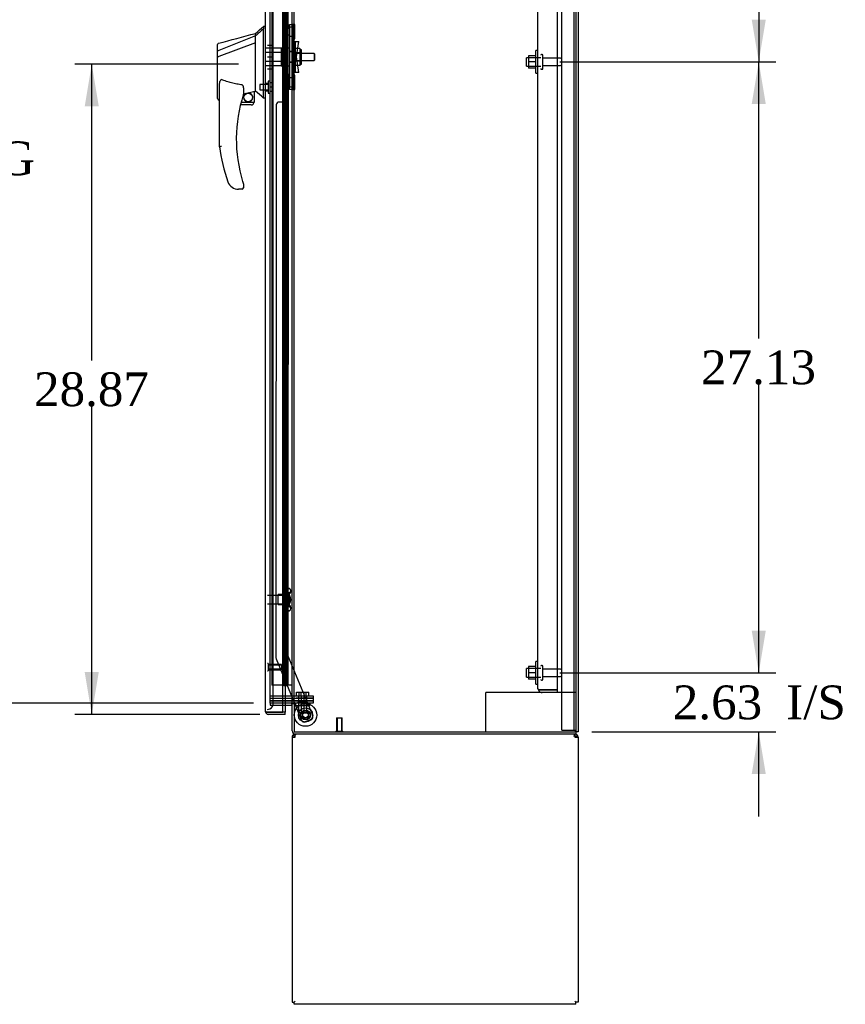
# Model space of a CAD drawing. Header units: inches. Extents: x 1 to 359, y -2 to 239.
# Tile 15 of 22: x 153 to 190, y 84 to 127. Entities that reach past the tile are written whole.
import ezdxf
from ezdxf.enums import TextEntityAlignment as Align
from ezdxf.lldxf.tags import DXFTag

# ---------------------------------------------------------------- set-up
doc = ezdxf.new("R2010")
doc.units = ezdxf.units.IN
doc.header["$MEASUREMENT"] = 0
for name, color, linetype in [('COM43133', 7, 'Continuous'), ('COM50669', 7, 'Continuous'), ('COM54746-56', 7, 'Continuous'), ('COM54926', 7, 'Continuous'), ('COM55738-22', 7, 'Continuous'), ('COM70098', 7, 'Continuous'), ('COM70220', 7, 'Continuous'), ('COM70838', 7, 'Continuous'), ('COM70839-2', 7, 'Continuous'), ('COM71188-2', 7, 'Continuous'), ('COM71190-2', 7, 'Continuous'), ('COM71196-2', 7, 'Continuous'), ('Default', 7, 'Continuous'), ('GSK86006', 7, 'Continuous'), ('HAN13068', 7, 'Continuous'), ('HAN13068_NUT', 7, 'Continuous'), ('HAN13068_SCREW', 7, 'Continuous'), ('HAN_NUT', 7, 'Continuous'), ('NTS166105', 7, 'Continuous'), ('NTS18147', 7, 'Continuous'), ('NTS86070', 7, 'Continuous'), ('ROL87452', 7, 'Continuous'), ('RVT17786', 7, 'Continuous'), ('RVT19000', 7, 'Continuous'), ('SCC180005', 7, 'Continuous'), ('SPC87322', 7, 'Continuous'), ('STD26089', 7, 'Continuous'), ('STD26122', 7, 'Continuous'), ('STD26258', 7, 'Continuous'), ('WAF25059', 7, 'Continuous'), ('WAF25376', 7, 'Continuous'), ('WAM30038', 7, 'Continuous')]:
    doc.layers.add(name, color=color, linetype=linetype)
doc.styles.add('SEACAD_Times_New_Roman', font='times.ttf')
tags = doc.linetypes.add('HIDDEN2', pattern=[0.1875, 0.125, -0.0625]).pattern_tags.tags
tags[6:7] = [DXFTag(74, 4), DXFTag(75, 0), DXFTag(340, '0'), DXFTag(46, 0.0), DXFTag(50, 0.0), DXFTag(44, 0.0), DXFTag(45, 0.0)]
tags[4:5] = [DXFTag(74, 4), DXFTag(75, 0), DXFTag(340, '0'), DXFTag(46, 0.0), DXFTag(50, 0.0), DXFTag(44, 0.0), DXFTag(45, 0.0)]
doc.dimstyles.new('HAMMOND_(STH_-_300x200)', dxfattribs={"dimtxt": 1.5, "dimasz": 1.875, "dimexe": 0.75, "dimexo": 0.75, "dimgap": 0.375, "dimtad": 0, "dimtih": 1, "dimtoh": 1, "dimzin": 0, "dimdsep": 46, "dimtxsty": 'SEACAD_Times_New_Roman', "dimblk1": '_SE_FILLED', "dimblk2": '_SE_FILLED', "dimsah": 1, "dimcen": 0.75, "dimadec": 0, "dimazin": 0, "dimtfac": 0.8, "dimtofl": 0, "dimtmove": 0, "dimatfit": 3, "dimfxl": 1, "dimtolj": 1, "dimtzin": 0, "dimarcsym": 0})

# ---------------------------------------------------------------- blocks, each defined once
blk = doc.blocks.new('SE2')
at = {"layer": 'COM43133', "color": 7, "linetype": 'HIDDEN2'}
for p, q in [((175.881, 97.627), (175.881, 153.257)), ((176.756, 97.567), (176.756, 153.317)), ((175.881, 97.627), (175.881, 97.627)), ((175.881, 97.627), (175.881, 97.627)), ((175.984, 97.567), (175.917, 97.518)), ((176.066, 97.567), (175.917, 97.567)), ((175.984, 97.567), (176.066, 97.567)), ((176.066, 97.567), (176.066, 97.567)), ((176.756, 97.567), (176.066, 97.567)), ((176.066, 97.567), (176.756, 97.567)), ((176.756, 97.442), (176.756, 97.567)), ((176.756, 97.442), (176.066, 97.442))]:
    blk.add_line(p, q, dxfattribs=at)
for start, end in [(180, 180.0589), (180.1208, 216.194), (216.194, 270)]:
    blk.add_arc((176.066, 97.627), 0.185, start, end, dxfattribs=at)
blk.add_open_spline([(175.917, 97.567), (175.905, 97.577), (175.896, 97.587), (175.887, 97.602), (175.885, 97.607), (175.882, 97.617), (175.881, 97.622), (175.881, 97.627)], degree=3, knots=[0, 0, 0, 0, 0.5, 0.5, 0.75, 0.75, 1, 1, 1, 1], dxfattribs=at)
at = {"layer": 'COM50669', "color": 7, "linetype": 'HIDDEN2'}
for p, q in [((173.711, 97.442), (173.568, 97.442)), ((173.568, 95.692), (173.568, 97.442)), ((176.066, 97.442), (173.711, 97.442)), ((177.568, 97.442), (176.756, 97.442))]:
    blk.add_line(p, q, dxfattribs=at)
at = {"layer": 'COM54746-56', "color": 7, "linetype": 'HIDDEN2'}
for p, q in [((164.072, 153.766), (164.072, 97.766)), ((164.627, 153.766), (164.627, 97.766)), ((164.727, 97.766), (164.727, 153.766)), ((164.677, 126.766), (164.677, 127.766)), ((164.718, 126.766), (164.718, 127.766)), ((164.794, 126.766), (164.794, 127.766)), ((164.666, 125.766), (164.666, 126.766)), ((164.763, 126.766), (164.794, 126.766)), ((164.789, 126.766), (164.789, 125.766)), ((164.794, 125.766), (164.794, 126.766)), ((164.677, 124.766), (164.677, 125.766)), ((164.718, 124.766), (164.718, 125.766)), ((164.763, 125.766), (164.794, 125.766)), ((164.794, 124.766), (164.794, 125.766)), ((164.666, 123.766), (164.666, 124.766)), ((164.763, 124.766), (164.794, 124.766)), ((164.789, 124.766), (164.789, 123.766)), ((164.794, 123.766), (164.794, 124.766)), ((164.677, 122.766), (164.677, 123.766)), ((164.718, 122.766), (164.718, 123.766)), ((164.763, 123.766), (164.794, 123.766)), ((164.794, 122.766), (164.794, 123.766)), ((164.666, 121.766), (164.666, 122.766)), ((164.763, 122.766), (164.794, 122.766)), ((164.789, 122.766), (164.789, 121.766)), ((164.794, 121.766), (164.794, 122.766)), ((164.677, 120.766), (164.677, 121.766)), ((164.718, 120.766), (164.718, 121.766)), ((164.763, 121.766), (164.794, 121.766)), ((164.794, 120.766), (164.794, 121.766)), ((164.666, 119.766), (164.666, 120.766)), ((164.763, 120.766), (164.794, 120.766)), ((164.789, 120.766), (164.789, 119.766)), ((164.794, 119.766), (164.794, 120.766)), ((164.677, 118.766), (164.677, 119.766)), ((164.718, 118.766), (164.718, 119.766)), ((164.763, 119.766), (164.794, 119.766)), ((164.794, 118.766), (164.794, 119.766)), ((164.666, 117.766), (164.666, 118.766)), ((164.763, 118.766), (164.794, 118.766)), ((164.789, 118.766), (164.789, 117.766)), ((164.794, 117.766), (164.794, 118.766)), ((164.677, 116.766), (164.677, 117.766)), ((164.718, 116.766), (164.718, 117.766)), ((164.763, 117.766), (164.794, 117.766)), ((164.794, 116.766), (164.794, 117.766)), ((164.666, 115.766), (164.666, 116.766)), ((164.763, 116.766), (164.794, 116.766)), ((164.789, 116.766), (164.789, 115.766)), ((164.794, 115.766), (164.794, 116.766)), ((164.677, 114.766), (164.677, 115.766)), ((164.718, 114.766), (164.718, 115.766)), ((164.763, 115.766), (164.794, 115.766)), ((164.794, 114.766), (164.794, 115.766)), ((164.666, 113.766), (164.666, 114.766)), ((164.763, 114.766), (164.794, 114.766)), ((164.789, 114.766), (164.789, 113.766)), ((164.794, 113.766), (164.794, 114.766)), ((164.677, 112.766), (164.677, 113.766)), ((164.718, 112.766), (164.718, 113.766)), ((164.763, 113.766), (164.794, 113.766)), ((164.794, 112.766), (164.794, 113.766)), ((164.666, 111.766), (164.666, 112.766)), ((164.763, 112.766), (164.794, 112.766)), ((164.789, 112.766), (164.789, 111.766)), ((164.794, 111.766), (164.794, 112.766)), ((164.677, 110.766), (164.677, 111.766)), ((164.718, 110.766), (164.718, 111.766)), ((164.763, 111.766), (164.794, 111.766)), ((164.794, 110.766), (164.794, 111.766)), ((164.666, 109.766), (164.666, 110.766)), ((164.763, 110.766), (164.794, 110.766)), ((164.789, 110.766), (164.789, 109.766)), ((164.794, 109.766), (164.794, 110.766)), ((164.677, 108.766), (164.677, 109.766)), ((164.718, 108.766), (164.718, 109.766)), ((164.763, 109.766), (164.794, 109.766)), ((164.794, 108.766), (164.794, 109.766)), ((164.666, 107.766), (164.666, 108.766)), ((164.763, 108.766), (164.794, 108.766)), ((164.789, 108.766), (164.789, 107.766)), ((164.794, 107.766), (164.794, 108.766)), ((164.677, 106.766), (164.677, 107.766)), ((164.718, 106.766), (164.718, 107.766)), ((164.763, 107.766), (164.794, 107.766)), ((164.794, 106.766), (164.794, 107.766)), ((164.666, 105.766), (164.666, 106.766)), ((164.763, 106.766), (164.794, 106.766)), ((164.789, 106.766), (164.789, 105.766)), ((164.794, 105.766), (164.794, 106.766)), ((164.677, 104.766), (164.677, 105.766)), ((164.718, 104.766), (164.718, 105.766)), ((164.763, 105.766), (164.794, 105.766)), ((164.794, 104.766), (164.794, 105.766)), ((164.666, 103.766), (164.666, 104.766)), ((164.763, 104.766), (164.794, 104.766)), ((164.789, 104.766), (164.789, 103.766)), ((164.794, 103.766), (164.794, 104.766)), ((164.677, 102.766), (164.677, 103.766)), ((164.718, 102.766), (164.718, 103.766)), ((164.763, 103.766), (164.794, 103.766)), ((164.794, 102.766), (164.794, 103.766)), ((164.666, 101.766), (164.666, 102.766)), ((164.763, 102.766), (164.794, 102.766)), ((164.789, 102.766), (164.789, 101.766)), ((164.794, 101.766), (164.794, 102.766)), ((164.677, 100.766), (164.677, 101.766)), ((164.718, 100.766), (164.718, 101.766)), ((164.763, 101.766), (164.794, 101.766)), ((164.794, 100.766), (164.794, 101.766)), ((164.666, 99.766), (164.666, 100.766)), ((164.763, 100.766), (164.794, 100.766)), ((164.789, 100.766), (164.789, 99.766)), ((164.794, 99.766), (164.794, 100.766)), ((164.677, 98.766), (164.677, 99.766)), ((164.718, 98.766), (164.718, 99.766)), ((164.763, 99.766), (164.794, 99.766)), ((164.794, 98.766), (164.794, 99.766)), ((164.666, 97.766), (164.666, 98.766)), ((164.763, 98.766), (164.794, 98.766)), ((164.789, 98.766), (164.789, 97.766)), ((164.794, 97.766), (164.794, 98.766)), ((164.558, 97.766), (164.072, 97.766))]:
    blk.add_line(p, q, dxfattribs=at)
at = {"layer": 'COM54746-56', "color": 7, "linetype": 'Continuous'}
for p, q in [((164.56, 127.766), (164.56, 126.766)), ((164.763, 127.766), (164.763, 126.766)), ((164.56, 126.766), (164.763, 126.766)), ((164.56, 126.766), (164.763, 126.766)), ((164.56, 126.766), (164.56, 125.766)), ((164.763, 126.766), (164.763, 125.766)), ((164.56, 125.766), (164.56, 124.766)), ((164.56, 125.766), (164.763, 125.766)), ((164.56, 125.766), (164.763, 125.766)), ((164.763, 125.766), (164.763, 124.766)), ((164.56, 124.766), (164.763, 124.766)), ((164.56, 124.766), (164.763, 124.766)), ((164.56, 124.766), (164.56, 123.766)), ((164.763, 124.766), (164.763, 123.766)), ((164.56, 123.766), (164.56, 122.766)), ((164.56, 123.766), (164.763, 123.766)), ((164.56, 123.766), (164.763, 123.766)), ((164.763, 123.766), (164.763, 122.766)), ((164.56, 122.766), (164.763, 122.766)), ((164.56, 122.766), (164.763, 122.766)), ((164.56, 122.766), (164.56, 121.766)), ((164.763, 122.766), (164.763, 121.766)), ((164.56, 121.766), (164.56, 120.766)), ((164.56, 121.766), (164.763, 121.766)), ((164.56, 121.766), (164.763, 121.766)), ((164.763, 121.766), (164.763, 120.766)), ((164.56, 120.766), (164.763, 120.766)), ((164.56, 120.766), (164.763, 120.766)), ((164.56, 120.766), (164.56, 119.766)), ((164.763, 120.766), (164.763, 119.766)), ((164.56, 119.766), (164.56, 118.766)), ((164.56, 119.766), (164.763, 119.766)), ((164.56, 119.766), (164.763, 119.766)), ((164.763, 119.766), (164.763, 118.766)), ((164.56, 118.766), (164.763, 118.766)), ((164.56, 118.766), (164.763, 118.766)), ((164.56, 118.766), (164.56, 117.766)), ((164.763, 118.766), (164.763, 117.766)), ((164.56, 117.766), (164.56, 116.766)), ((164.56, 117.766), (164.763, 117.766)), ((164.56, 117.766), (164.763, 117.766)), ((164.763, 117.766), (164.763, 116.766)), ((164.56, 116.766), (164.763, 116.766)), ((164.56, 116.766), (164.763, 116.766)), ((164.56, 116.766), (164.56, 115.766)), ((164.763, 116.766), (164.763, 115.766)), ((164.56, 115.766), (164.56, 114.766)), ((164.56, 115.766), (164.763, 115.766)), ((164.56, 115.766), (164.763, 115.766)), ((164.763, 115.766), (164.763, 114.766)), ((164.56, 114.766), (164.763, 114.766)), ((164.56, 114.766), (164.763, 114.766)), ((164.56, 114.766), (164.56, 113.766)), ((164.763, 114.766), (164.763, 113.766)), ((164.56, 113.766), (164.56, 112.766)), ((164.56, 113.766), (164.763, 113.766)), ((164.56, 113.766), (164.763, 113.766)), ((164.763, 113.766), (164.763, 112.766)), ((164.56, 112.766), (164.763, 112.766)), ((164.56, 112.766), (164.763, 112.766)), ((164.56, 112.766), (164.56, 111.766)), ((164.763, 112.766), (164.763, 111.766)), ((164.56, 111.766), (164.56, 110.766)), ((164.56, 111.766), (164.763, 111.766)), ((164.56, 111.766), (164.763, 111.766)), ((164.763, 111.766), (164.763, 110.766)), ((164.56, 110.766), (164.763, 110.766)), ((164.56, 110.766), (164.763, 110.766)), ((164.56, 110.766), (164.56, 109.766)), ((164.763, 110.766), (164.763, 109.766)), ((164.56, 109.766), (164.56, 108.766)), ((164.56, 109.766), (164.763, 109.766)), ((164.56, 109.766), (164.763, 109.766)), ((164.763, 109.766), (164.763, 108.766)), ((164.56, 108.766), (164.763, 108.766)), ((164.56, 108.766), (164.763, 108.766)), ((164.56, 108.766), (164.56, 107.766)), ((164.763, 108.766), (164.763, 107.766)), ((164.56, 107.766), (164.56, 106.766)), ((164.56, 107.766), (164.763, 107.766)), ((164.56, 107.766), (164.763, 107.766)), ((164.763, 107.766), (164.763, 106.766)), ((164.56, 106.766), (164.763, 106.766)), ((164.56, 106.766), (164.763, 106.766)), ((164.56, 106.766), (164.56, 105.766)), ((164.763, 106.766), (164.763, 105.766)), ((164.56, 105.766), (164.56, 104.766)), ((164.56, 105.766), (164.763, 105.766)), ((164.56, 105.766), (164.763, 105.766)), ((164.763, 105.766), (164.763, 104.766)), ((164.56, 104.766), (164.763, 104.766)), ((164.56, 104.766), (164.763, 104.766)), ((164.56, 104.766), (164.56, 103.766)), ((164.763, 104.766), (164.763, 103.766)), ((164.56, 103.766), (164.56, 102.766)), ((164.56, 103.766), (164.763, 103.766)), ((164.56, 103.766), (164.763, 103.766)), ((164.763, 103.766), (164.763, 102.766)), ((164.56, 102.766), (164.763, 102.766)), ((164.56, 102.766), (164.763, 102.766)), ((164.56, 102.766), (164.56, 101.766)), ((164.763, 102.766), (164.763, 101.766)), ((164.56, 101.766), (164.56, 100.766)), ((164.56, 101.766), (164.763, 101.766)), ((164.56, 101.766), (164.763, 101.766)), ((164.763, 101.766), (164.763, 100.766)), ((164.56, 100.766), (164.763, 100.766)), ((164.56, 100.766), (164.763, 100.766)), ((164.56, 100.766), (164.56, 99.766)), ((164.763, 100.766), (164.763, 99.766)), ((164.56, 99.766), (164.56, 98.766)), ((164.56, 99.766), (164.763, 99.766)), ((164.56, 99.766), (164.763, 99.766)), ((164.763, 99.766), (164.763, 98.766)), ((164.56, 98.766), (164.763, 98.766)), ((164.56, 98.766), (164.763, 98.766)), ((164.56, 98.766), (164.56, 97.766)), ((164.763, 98.766), (164.763, 97.766)), ((164.56, 97.766), (164.558, 97.766)), ((164.763, 97.766), (164.56, 97.766)), ((164.614, 97.731), (164.614, 97.757)), ((164.614, 97.757), (164.664, 97.757)), ((164.664, 97.731), (164.614, 97.731)), ((164.627, 97.766), (164.627, 97.757)), ((164.689, 97.757), (164.664, 97.757)), ((164.689, 97.731), (164.664, 97.731)), ((164.689, 97.757), (164.739, 97.757)), ((164.739, 97.731), (164.689, 97.731)), ((164.727, 97.757), (164.727, 97.766)), ((164.739, 97.757), (164.739, 97.731)), ((164.975, 97.766), (164.763, 97.766))]:
    blk.add_line(p, q, dxfattribs=at)
at = {"layer": 'COM54926', "color": 7, "linetype": 'Continuous'}
for p, q in [((164.975, 95.454), (164.975, 83.692)), ((164.975, 95.454), (165.118, 95.454)), ((165.08, 95.483), (165.005, 95.541)), ((165.118, 95.541), (165.118, 95.597)), ((165.118, 95.454), (165.118, 95.541)), ((177.52, 95.541), (177.52, 95.597)), ((177.52, 95.541), (177.52, 95.454)), ((177.52, 95.454), (177.663, 95.454)), ((177.558, 95.483), (177.633, 95.541)), ((177.663, 95.454), (177.663, 83.692)), ((164.975, 83.692), (165.07, 83.692)), ((165.07, 83.692), (165.118, 83.74)), ((165.07, 83.692), (165.118, 83.74)), ((165.07, 83.597), (165.07, 83.692)), ((177.568, 83.597), (165.07, 83.597)), ((177.568, 83.692), (177.52, 83.74)), ((177.568, 83.692), (177.52, 83.74)), ((177.663, 83.692), (177.568, 83.692)), ((177.568, 83.597), (177.568, 83.692))]:
    blk.add_line(p, q, dxfattribs=at)
for centre, radius, start, end in [((165.118, 95.454), 0.143, 142.4162, 180), ((165.118, 95.454), 0.143, 90, 142.4161), ((165.118, 95.454), 0.048, 142.4162, 180), ((165.118, 95.454), 0.048, 90, 142.4162), ((165.118, 95.454), 0.048, 90, 142.4162), ((177.52, 95.454), 0.143, 37.5839, 90), ((177.52, 95.454), 0.048, 37.5838, 90), ((177.52, 95.454), 0.048, 0, 37.5838), ((177.52, 95.454), 0.143, 0, 37.5838)]:
    blk.add_arc(centre, radius, start, end, dxfattribs=at)
at = {"layer": 'COM54926', "color": 7, "linetype": 'HIDDEN2'}
blk.add_arc((177.458, 95.392), 0.11, 56.0643, 87.8453, dxfattribs=at)
at = {"layer": 'COM54926', "color": 7, "linetype": 'Continuous'}
for points in [[(165.175, 95.597), (165.166, 95.597), (165.156, 95.592), (165.137, 95.573), (165.128, 95.559), (165.118, 95.541)], [(177.52, 95.541), (177.51, 95.559), (177.501, 95.573), (177.482, 95.592), (177.472, 95.597), (177.463, 95.597)]]:
    blk.add_open_spline(points, degree=3, knots=[0, 0, 0, 0, 0.5, 0.5, 1, 1, 1, 1], dxfattribs=at)
at = {"layer": 'COM55738-22', "color": 7, "linetype": 'HIDDEN2'}
for p, q in [((176.943, 95.774), (176.943, 155.524)), ((177.496, 95.774), (177.496, 155.524)), ((176.943, 95.774), (177.13, 95.774)), ((177.13, 95.774), (177.38, 95.774)), ((177.38, 95.774), (177.496, 95.774)), ((177.496, 95.774), (177.568, 95.774))]:
    blk.add_line(p, q, dxfattribs=at)
at = {"layer": 'COM70098', "color": 7, "linetype": 'HIDDEN2'}
for p, q in [((164.008, 97.287), (165.157, 97.287)), ((164.008, 97.192), (165.157, 97.192)), ((165.157, 97.067), (164.008, 97.067)), ((165.157, 97.287), (165.907, 97.287)), ((165.907, 97.192), (165.157, 97.192)), ((165.157, 97.067), (165.907, 97.067)), ((165.907, 97.287), (165.907, 97.192)), ((165.907, 97.067), (165.907, 96.972)), ((165.157, 96.972), (165.118, 96.972)), ((165.907, 96.972), (165.157, 96.972))]:
    blk.add_line(p, q, dxfattribs=at)
at = {"layer": 'COM70220', "color": 7, "linetype": 'HIDDEN2'}
for p, q in [((164.133, 97.192), (164.133, 154.339)), ((164.133, 96.942), (164.133, 97.192))]:
    blk.add_line(p, q, dxfattribs=at)
blk.add_arc((163.883, 96.942), 0.25, 270, 0, dxfattribs=at)
at = {"layer": 'COM70838', "color": 7, "linetype": 'HIDDEN2'}
for p, q in [((164.865, 126.972), (164.865, 127.097)), ((164.865, 127.097), (164.99, 127.097)), ((164.865, 126.972), (164.865, 124.347)), ((164.99, 127.097), (164.99, 126.972)), ((164.99, 126.972), (164.99, 124.347)), ((164.993, 126.347), (165.107, 126.347)), ((165.107, 126.347), (165.107, 124.972)), ((165.107, 126.347), (165.277, 126.347)), ((165.177, 125.66), (165.277, 126.347)), ((165.277, 124.972), (165.177, 125.66)), ((165.107, 124.972), (165.004, 124.972)), ((165.277, 124.972), (165.107, 124.972)), ((164.865, 124.222), (164.865, 124.347)), ((164.99, 124.222), (164.865, 124.222)), ((164.99, 124.347), (164.99, 124.222))]:
    blk.add_line(p, q, dxfattribs=at)
for centre, start, end in [((165.107, 126.402), 180, 208.0398), ((165.107, 126.374), 180, 193.5446), ((165.107, 124.917), 151.9602, 180), ((165.107, 124.945), 166.4554, 180)]:
    blk.add_arc(centre, 0.117, start, end, dxfattribs=at)
at = {"layer": 'COM70839-2', "color": 7, "linetype": 'HIDDEN2'}
for p, q in [((164.803, 126.41), (164.79, 152.257)), ((164.733, 127.535), (164.733, 126.522)), ((164.733, 126.522), (164.733, 126.522)), ((164.803, 126.41), (164.803, 126.41)), ((164.733, 124.797), (164.733, 123.784)), ((164.803, 124.909), (164.79, 99.063)), ((164.271, 123.534), (164.259, 98.982)), ((164.608, 123.659), (164.397, 123.659)), ((164.608, 123.659), (164.397, 123.659)), ((164.259, 98.982), (164.259, 98.982)), ((164.268, 98.934), (165.08, 96.972)), ((164.268, 98.934), (165.08, 96.972)), ((164.79, 99.063), (165.889, 96.406)), ((164.79, 99.063), (164.79, 99.063)), ((164.79, 99.063), (165.889, 96.406)), ((165.093, 96.942), (165.399, 96.203)), ((165.093, 96.942), (165.399, 96.203)), ((165.822, 96.243), (165.562, 96.135)), ((165.822, 96.243), (165.562, 96.135))]:
    blk.add_line(p, q, dxfattribs=at)
at = {"layer": 'COM70839-2', "color": 7, "linetype": 'Continuous'}
blk.add_line((165.08, 96.972), (165.093, 96.942), dxfattribs=at)
blk.add_line((165.08, 96.972), (165.093, 96.942), dxfattribs=at)
at = {"layer": 'COM70839-2', "color": 7, "linetype": 'HIDDEN2'}
blk.add_circle((165.57, 96.443), 0.129, dxfattribs=at)
for centre, start, end in [((164.858, 126.522), 180.0295, 243.9256), ((164.858, 126.522), 180.0295, 243.9256), ((164.858, 124.797), 116.0744, 179.9705), ((164.858, 124.797), 116.0744, 179.9705), ((164.608, 123.784), 269.9705, 359.9705), ((164.608, 123.784), 269.9705, 359.9705), ((164.396, 123.534), 89.9705, 179.9705), ((164.384, 98.982), 179.9705, 202.4825), ((165.514, 96.251), 202.4825, 292.4825), ((165.514, 96.251), 202.4825, 292.4825), ((165.774, 96.358), 292.4825, 22.4825)]:
    blk.add_arc(centre, 0.125, start, end, dxfattribs=at)
at = {"layer": 'COM71188-2', "color": 7, "linetype": 'HIDDEN2'}
for p, q in [((177.568, 155.627), (177.568, 95.692)), ((164.008, 96.972), (164.008, 154.347)), ((165.07, 96.972), (165.07, 154.347)), ((164.558, 96.972), (164.008, 96.972))]:
    blk.add_line(p, q, dxfattribs=at)
at = {"layer": 'COM71188-2', "color": 7, "linetype": 'Continuous'}
for p, q in [((177.663, 155.627), (177.663, 95.692)), ((164.975, 96.972), (164.975, 154.347)), ((164.927, 96.972), (164.558, 96.972)), ((164.927, 96.972), (164.975, 96.972)), ((165.118, 96.972), (164.975, 96.972)), ((165.07, 96.942), (165.07, 95.692)), ((165.118, 96.942), (165.07, 96.942)), ((165.118, 96.942), (165.118, 96.972)), ((165.07, 95.692), (177.52, 95.692)), ((177.663, 95.692), (177.52, 95.692))]:
    blk.add_line(p, q, dxfattribs=at)
at = {"layer": 'COM71190-2', "color": 7, "linetype": 'HIDDEN2'}
for p, q in [((164.008, 96.972), (164.008, 96.877)), ((164.008, 96.877), (164.558, 96.877))]:
    blk.add_line(p, q, dxfattribs=at)
at = {"layer": 'COM71190-2', "color": 7, "linetype": 'Continuous'}
for p, q in [((164.558, 96.877), (164.927, 96.877)), ((164.975, 95.74), (164.975, 96.942)), ((165.07, 96.942), (164.975, 96.942)), ((177.568, 95.597), (165.118, 95.597)), ((177.568, 95.692), (177.568, 95.597))]:
    blk.add_line(p, q, dxfattribs=at)
for centre, radius, start, end in [((164.927, 96.829), 0.143, 52.2051, 90), ((164.927, 96.829), 0.048, 0, 90), ((165.118, 95.74), 0.143, 180, 270)]:
    blk.add_arc(centre, radius, start, end, dxfattribs=at)
at = {"layer": 'COM71190-2', "color": 7, "linetype": 'HIDDEN2'}
blk.add_arc((165.118, 95.74), 0.048, 180, 270, dxfattribs=at)
at = {"layer": 'COM71196-2', "color": 7, "linetype": 'Continuous'}
for p, q in [((163.788, 96.615), (163.788, 154.916)), ((164.558, 96.567), (164.558, 154.964)), ((164.663, 96.877), (164.663, 96.567)), ((163.788, 96.615), (163.788, 96.615)), ((163.788, 96.615), (163.788, 96.615)), ((163.868, 96.567), (163.818, 96.528)), ((163.931, 96.567), (163.818, 96.567)), ((163.868, 96.567), (163.931, 96.567)), ((163.931, 96.567), (163.931, 96.567)), ((164.663, 96.567), (163.931, 96.567)), ((163.931, 96.567), (164.558, 96.567)), ((164.663, 96.472), (163.931, 96.472)), ((164.663, 96.567), (164.558, 96.567)), ((164.663, 96.472), (164.663, 96.567))]:
    blk.add_line(p, q, dxfattribs=at)
at = {"layer": 'COM71196-2', "color": 7, "linetype": 'HIDDEN2'}
blk.add_line((164.663, 154.442), (164.663, 96.877), dxfattribs=at)
at = {"layer": 'COM71196-2', "color": 7, "linetype": 'Continuous'}
for start, end in [(180, 180.0762), (180.1561, 217.5036), (217.5036, 270)]:
    blk.add_arc((163.931, 96.615), 0.143, start, end, dxfattribs=at)
blk.add_open_spline([(163.818, 96.567), (163.808, 96.575), (163.801, 96.583), (163.793, 96.595), (163.791, 96.599), (163.789, 96.607), (163.788, 96.611), (163.788, 96.615)], degree=3, knots=[0, 0, 0, 0, 0.5, 0.5, 0.75, 0.75, 1, 1, 1, 1], dxfattribs=at)
at = {"layer": 'GSK86006', "color": 7, "linetype": 'HIDDEN2'}
for p, q in [((164.008, 97.192), (165.157, 97.192)), ((164.008, 97.067), (165.157, 97.067)), ((165.157, 97.192), (165.907, 97.192)), ((165.907, 97.067), (165.157, 97.067)), ((165.907, 97.192), (165.907, 97.067))]:
    blk.add_line(p, q, dxfattribs=at)
at = {"layer": 'HAN13068', "color": 7, "linetype": 'Continuous'}
for p, q in [((163.788, 127.01), (163.705, 127.01)), ((163.708, 127.01), (163.708, 126.908)), ((163.708, 126.848), (163.708, 126.908)), ((163.708, 126.762), (163.708, 126.848)), ((163.353, 126.597), (161.718, 125.942)), ((163.353, 126.597), (163.353, 126.71)), ((163.353, 126.451), (163.353, 126.597)), ((163.353, 126.357), (163.353, 126.451)), ((163.353, 126.284), (163.353, 126.357)), ((163.708, 124.271), (163.708, 126.762)), ((161.673, 125.917), (161.673, 126.213)), ((161.673, 125.932), (161.673, 125.96)), ((161.673, 125.682), (161.673, 125.917)), ((163.353, 126.284), (161.729, 125.68)), ((163.353, 124.399), (163.353, 126.284)), ((161.673, 123.81), (161.673, 125.682)), ((161.673, 125.66), (161.673, 125.67)), ((161.727, 125.68), (161.729, 125.68)), ((161.753, 121.677), (161.753, 124.347)), ((162.813, 124.267), (162.813, 124.003)), ((163.353, 124.252), (163.353, 124.399)), ((163.353, 124.14), (163.353, 124.252)), ((163.708, 123.867), (163.708, 124.271)), ((161.747, 123.752), (161.753, 123.753)), ((162.813, 124.017), (162.94, 124.047)), ((163.023, 124.066), (163.258, 124.121)), ((163.288, 124.124), (163.353, 124.14)), ((163.288, 124.125), (163.288, 123.66)), ((163.708, 123.841), (163.708, 123.867)), ((163.708, 123.84), (163.788, 123.84)), ((163.163, 123.535), (162.683, 123.535)), ((162.714, 123.66), (163.288, 123.66)), ((162.316, 119.875), (162.314, 119.873)), ((162.813, 120.023), (162.813, 119.845)), ((162.753, 119.785), (162.598, 119.785))]:
    blk.add_line(p, q, dxfattribs=at)
at = {"layer": 'HAN13068', "color": 7, "linetype": 'HIDDEN2'}
for p, q in [((164.49, 126.055), (163.788, 126.055)), ((164.49, 126.055), (164.49, 125.859)), ((164.49, 125.859), (163.788, 125.859)), ((164.49, 125.859), (164.49, 125.46)), ((164.615, 125.82), (164.49, 125.82)), ((164.615, 125.5), (164.49, 125.5)), ((164.615, 125.82), (164.615, 125.66)), ((164.615, 125.66), (164.615, 125.5)), ((165.95, 125.82), (164.99, 125.82)), ((164.99, 125.5), (165.95, 125.5)), ((165.95, 125.82), (165.95, 125.5)), ((165.98, 125.79), (165.95, 125.82)), ((165.95, 125.5), (165.98, 125.53)), ((165.98, 125.53), (165.98, 125.79)), ((164.49, 125.46), (163.788, 125.46)), ((164.49, 125.264), (163.788, 125.264)), ((164.49, 125.46), (164.49, 125.264)), ((163.913, 124.484), (163.788, 124.484)), ((163.788, 124.159), (163.913, 124.159))]:
    blk.add_line(p, q, dxfattribs=at)
at = {"layer": 'HAN13068', "color": 7, "linetype": 'Continuous'}
blk.add_circle((163.027, 123.863), 0.188, dxfattribs=at)
for centre, radius, start, end in [((147.324, 146.038), 25.11, 309.6694, 310.7299), ((-137.16, 1245.206), 1158.164, 284.954427, 285.038821), ((161.733, 126.213), 0.06, 105.3239, 180.0002), ((161.718, 126.041), 0.361, 262.9065, 271.5232), ((168.917, 122.013), 6.417, 162.105, 197.0102), ((162.753, 124.003), 0.06, 342.105, 0), ((163.027, 123.863), 0.202, 115.2676, 90.8956), ((162.765, 124.991), 0.961, 280.5316, 285.6316), ((126.942, 80.693), 56.686, 49.5649, 50.0347), ((163.163, 123.66), 0.125, 270, 310.5358), ((163.163, 123.66), 0.125, 310.5358, 346.1135), ((163.163, 123.66), 0.125, 346.1135, 0), ((169.093, 122.612), 7.4, 187.261, 199.7146), ((162.598, 120.285), 0.5, 199.7146, 235.4377), ((162.598, 120.285), 0.5, 235.4377, 270), ((162.753, 119.845), 0.06, 270, 0), ((162.753, 120.023), 0.06, 0, 17.895)]:
    blk.add_arc(centre, radius, start, end, dxfattribs=at)
blk.add_ellipse((161.733, 123.81), major_axis=(0.06, 0), ratio=0.999979, start_param=3.141468, end_param=4.950188, dxfattribs=at)
blk.add_open_spline([(163.708, 126.908), (163.59, 126.804), (163.471, 126.701), (163.353, 126.597)], degree=3, dxfattribs=at)
for points, knots in [([(161.718, 125.942), (161.705, 125.94), (161.693, 125.937), (161.677, 125.928), (161.673, 125.922), (161.673, 125.917)], [0, 0, 0, 0, 0.5, 0.5, 1, 1, 1, 1]), ([(161.753, 124.347), (161.753, 124.405), (161.757, 124.462), (161.772, 124.548), (161.778, 124.576), (161.793, 124.617), (161.798, 124.63), (161.811, 124.648), (161.815, 124.654), (161.828, 124.662), (161.836, 124.663), (161.843, 124.66)], [0, 0, 0, 0, 0.5, 0.5, 0.75, 0.75, 0.875, 0.875, 0.9375, 0.9375, 1, 1, 1, 1]), ([(162.753, 124.421), (162.675, 124.432), (162.597, 124.444), (162.443, 124.474), (162.366, 124.491), (162.214, 124.531), (162.138, 124.553), (161.989, 124.603), (161.916, 124.63), (161.843, 124.66)], [0, 0, 0, 0, 0.25, 0.25, 0.5, 0.5, 0.75, 0.75, 1, 1, 1, 1]), ([(162.753, 124.421), (162.757, 124.421), (162.761, 124.419), (162.767, 124.415), (162.77, 124.413), (162.778, 124.405), (162.782, 124.398), (162.789, 124.385), (162.792, 124.379), (162.797, 124.365), (162.8, 124.358), (162.806, 124.338), (162.808, 124.323), (162.811, 124.302), (162.812, 124.295), (162.813, 124.281), (162.813, 124.274), (162.813, 124.267)], [0, 0, 0, 0, 0.0625, 0.0625, 0.125, 0.125, 0.25, 0.25, 0.375, 0.375, 0.5, 0.5, 0.75, 0.75, 0.875, 0.875, 1, 1, 1, 1]), ([(163.258, 124.121), (163.262, 124.122), (163.266, 124.122), (163.273, 124.124), (163.276, 124.124), (163.285, 124.125), (163.288, 124.125), (163.288, 124.125)], [0, 0, 0, 0, 0.25, 0.25, 0.5, 0.5, 1, 1, 1, 1]), ([(161.843, 121.683), (161.837, 121.682), (161.831, 121.682), (161.82, 121.681), (161.814, 121.681), (161.798, 121.68), (161.788, 121.679), (161.775, 121.678), (161.771, 121.678), (161.765, 121.678), (161.762, 121.677), (161.758, 121.677), (161.756, 121.677), (161.754, 121.677), (161.753, 121.677), (161.753, 121.677)], [0, 0, 0, 0, 0.125, 0.125, 0.25, 0.25, 0.5, 0.5, 0.625, 0.625, 0.75, 0.75, 0.875, 0.875, 1, 1, 1, 1]), ([(162.78, 120.136), (162.786, 120.118), (162.791, 120.101), (162.799, 120.076), (162.802, 120.067), (162.806, 120.055), (162.807, 120.051), (162.808, 120.046), (162.809, 120.045), (162.81, 120.042), (162.81, 120.041), (162.81, 120.041)], [0, 0, 0, 0, 0.5, 0.5, 0.75, 0.75, 0.875, 0.875, 0.9375, 0.9375, 1, 1, 1, 1])]:
    blk.add_open_spline(points, degree=3, knots=knots, dxfattribs=at)
at = {"layer": 'HAN13068_NUT', "color": 7, "linetype": 'HIDDEN2'}
for p, q in [((165.315, 126.044), (164.99, 126.044)), ((165.315, 126.044), (165.315, 125.948)), ((165.365, 125.992), (165.315, 125.992)), ((165.315, 125.948), (165.315, 125.852)), ((165.395, 125.357), (165.395, 125.962)), ((165.315, 125.852), (164.99, 125.852)), ((165.315, 125.852), (165.315, 125.66)), ((165.315, 125.66), (165.315, 125.468)), ((165.315, 125.468), (164.99, 125.468)), ((165.315, 125.276), (164.99, 125.276)), ((165.315, 125.468), (165.315, 125.372)), ((165.315, 125.372), (165.315, 125.276)), ((165.315, 125.327), (165.365, 125.327))]:
    blk.add_line(p, q, dxfattribs=at)
for centre, start, end in [((165.365, 125.962), 0, 90), ((165.365, 125.357), 270, 0)]:
    blk.add_arc(centre, 0.03, start, end, dxfattribs=at)
at = {"layer": 'HAN13068_SCREW', "color": 7, "linetype": 'HIDDEN2'}
for p, q in [((163.538, 124.438), (163.538, 124.206)), ((163.913, 124.438), (163.538, 124.438)), ((163.538, 124.206), (163.913, 124.206)), ((163.913, 124.584), (163.913, 124.059)), ((163.983, 124.584), (163.913, 124.584)), ((163.983, 124.584), (163.983, 124.059)), ((164.12, 124.514), (163.983, 124.514)), ((164.12, 124.322), (163.983, 124.322)), ((164.12, 124.322), (164.12, 124.514)), ((164.12, 124.129), (164.12, 124.322)), ((163.913, 124.059), (163.983, 124.059)), ((164.12, 124.129), (163.983, 124.129))]:
    blk.add_line(p, q, dxfattribs=at)
at = {"layer": 'HAN_NUT', "color": 7, "linetype": 'HIDDEN2'}
for p, q in [((163.883, 126.19), (164.098, 126.19)), ((164.098, 125.66), (164.098, 126.19)), ((163.883, 125.66), (164.098, 125.66)), ((164.098, 125.13), (164.098, 125.66)), ((163.883, 125.13), (164.098, 125.13))]:
    blk.add_line(p, q, dxfattribs=at)
at = {"layer": 'NTS166105', "color": 7, "linetype": 'HIDDEN2'}
for p, q in [((175.465, 125.716), (175.465, 125.441)), ((175.785, 125.716), (175.465, 125.716)), ((175.465, 125.441), (175.465, 125.166)), ((175.785, 125.441), (175.465, 125.441)), ((175.785, 125.166), (175.465, 125.166)), ((175.465, 98.591), (175.465, 98.316)), ((175.785, 98.591), (175.465, 98.591)), ((175.465, 98.316), (175.465, 98.041)), ((175.785, 98.316), (175.465, 98.316)), ((175.785, 98.041), (175.465, 98.041))]:
    blk.add_line(p, q, dxfattribs=at)
at = {"layer": 'NTS18147', "color": 7, "linetype": 'HIDDEN2'}
for p, q in [((164.791, 102.062), (164.791, 102.067)), ((164.854, 102.067), (164.791, 102.067)), ((164.791, 102.062), (164.791, 101.874)), ((164.791, 102.062), (164.854, 102.062)), ((164.791, 101.874), (164.791, 101.756)), ((164.854, 101.874), (164.791, 101.874)), ((164.854, 102.062), (164.854, 102.067)), ((164.854, 101.756), (164.854, 101.874)), ((164.916, 101.913), (164.916, 101.968)), ((164.354, 101.347), (164.354, 101.787)), ((164.791, 101.787), (164.354, 101.787)), ((164.791, 101.756), (164.791, 101.378)), ((164.791, 101.756), (164.854, 101.756)), ((164.354, 101.347), (164.791, 101.347)), ((164.791, 101.378), (164.791, 101.26)), ((164.854, 101.378), (164.791, 101.378)), ((164.791, 101.26), (164.791, 101.072)), ((164.791, 101.26), (164.854, 101.26)), ((164.791, 101.072), (164.791, 101.067)), ((164.854, 101.072), (164.791, 101.072)), ((164.791, 101.067), (164.854, 101.067)), ((164.854, 101.26), (164.854, 101.378)), ((164.854, 101.072), (164.854, 101.067)), ((164.916, 101.166), (164.916, 101.221))]:
    blk.add_line(p, q, dxfattribs=at)
blk.add_arc((164.598, 101.567), 0.318, 323.6338, 36.3662, dxfattribs=at)
for centre, start_param, end_param in [((164.598, 101.968), 2.506883, 3.776302), ((164.598, 101.913), 2.506883, 3.141593), ((164.598, 101.221), 3.141593, 3.776302), ((164.598, 101.166), 2.506883, 3.776302)]:
    blk.add_ellipse(centre, major_axis=(-0.318, 0), ratio=0.5, start_param=start_param, end_param=end_param, dxfattribs=at)
at = {"layer": 'NTS86070', "color": 7, "linetype": 'HIDDEN2'}
for p, q in [((165.133, 96.972), (165.133, 96.872)), ((165.133, 96.872), (165.633, 96.872)), ((165.236, 97.002), (165.236, 96.972)), ((165.519, 97.012), (165.246, 97.012)), ((165.258, 96.972), (165.258, 96.872)), ((165.361, 97.002), (165.361, 96.972)), ((165.644, 97.012), (165.519, 97.012)), ((165.529, 96.972), (165.529, 97.002)), ((165.631, 96.872), (165.758, 96.872)), ((165.633, 96.972), (165.633, 96.872)), ((165.654, 96.972), (165.654, 97.002)), ((165.758, 96.972), (165.758, 96.872))]:
    blk.add_line(p, q, dxfattribs=at)
for centre, start, end in [((165.246, 97.002), 90, 180), ((165.371, 97.002), 90, 180), ((165.519, 97.002), 0, 90), ((165.644, 97.002), 0, 90)]:
    blk.add_arc(centre, 0.01, start, end, dxfattribs=at)
at = {"layer": 'ROL87452', "color": 7, "linetype": 'HIDDEN2'}
for radius in [0.5, 0.5, 0.206]:
    blk.add_circle((165.57, 96.443), radius, dxfattribs=at)
at = {"layer": 'RVT17786', "color": 7, "linetype": 'HIDDEN2'}
for radius in [0.217, 0.217, 0.125]:
    blk.add_circle((165.57, 96.443), radius, dxfattribs=at)
at = {"layer": 'RVT19000', "color": 7, "linetype": 'HIDDEN2'}
for p, q in [((164.653, 126.645), (164.653, 126.926)), ((164.865, 126.926), (164.653, 126.926)), ((164.99, 126.98), (164.865, 126.98)), ((164.99, 127.097), (164.99, 127.098)), ((165.103, 127.098), (164.99, 127.098)), ((165.103, 126.473), (165.103, 127.098)), ((164.653, 126.645), (164.865, 126.645)), ((164.865, 126.59), (164.99, 126.59)), ((164.99, 126.473), (165.103, 126.473)), ((164.653, 124.394), (164.653, 124.675)), ((164.865, 124.675), (164.653, 124.675)), ((164.99, 124.729), (164.865, 124.729)), ((165.103, 124.847), (164.99, 124.847)), ((165.103, 124.222), (165.103, 124.847)), ((164.653, 124.394), (164.865, 124.394)), ((164.865, 124.339), (164.99, 124.339)), ((164.99, 124.222), (164.99, 124.222)), ((164.99, 124.222), (165.103, 124.222))]:
    blk.add_line(p, q, dxfattribs=at)
at = {"layer": 'SCC180005', "color": 7, "linetype": 'HIDDEN2'}
for p, q in [((165.167, 97.461), (165.383, 97.461)), ((165.167, 97.287), (165.167, 97.461)), ((165.26, 97.287), (165.26, 96.537)), ((165.292, 97.287), (165.292, 97.461)), ((165.383, 97.461), (165.599, 97.461)), ((165.383, 97.287), (165.383, 97.461)), ((165.385, 97.287), (165.385, 96.537)), ((165.506, 96.537), (165.506, 97.287)), ((165.508, 97.287), (165.508, 97.461)), ((165.599, 97.461), (165.724, 97.461)), ((165.599, 97.287), (165.599, 97.461)), ((165.631, 96.537), (165.631, 97.287)), ((165.724, 97.287), (165.724, 97.461)), ((165.506, 96.537), (165.26, 96.537)), ((165.508, 96.537), (165.631, 96.537))]:
    blk.add_line(p, q, dxfattribs=at)
at = {"layer": 'SPC87322', "color": 7, "linetype": 'HIDDEN2'}
for p, q in [((164.865, 126.052), (164.49, 126.052)), ((164.99, 125.897), (164.865, 125.897)), ((164.99, 125.887), (164.865, 125.887)), ((164.49, 125.267), (164.865, 125.267)), ((164.99, 125.432), (164.865, 125.432)), ((164.99, 125.422), (164.865, 125.422))]:
    blk.add_line(p, q, dxfattribs=at)
at = {"layer": 'STD26089', "color": 7, "linetype": 'HIDDEN2'}
for p, q in [((175.381, 125.255), (175.381, 125.63)), ((176.006, 125.63), (175.381, 125.63)), ((176.076, 125.767), (176.036, 125.767)), ((176.106, 125.147), (176.106, 125.737)), ((176.883, 125.608), (176.106, 125.608)), ((175.381, 125.255), (176.006, 125.255)), ((176.036, 125.117), (176.076, 125.117)), ((176.106, 125.276), (176.883, 125.276)), ((175.381, 98.13), (175.381, 98.505)), ((176.006, 98.505), (175.381, 98.505)), ((176.076, 98.642), (176.036, 98.642)), ((176.106, 98.022), (176.106, 98.612)), ((176.883, 98.483), (176.106, 98.483)), ((175.381, 98.13), (176.006, 98.13)), ((176.036, 97.992), (176.076, 97.992)), ((176.106, 98.151), (176.883, 98.151))]:
    blk.add_line(p, q, dxfattribs=at)
for centre, radius, start, end in [((176.036, 125.737), 0.03, 90, 180), ((176.076, 125.737), 0.03, 0, 90), ((176.883, 125.548), 0.06, 0, 90), ((176.036, 125.147), 0.03, 180, 270), ((176.076, 125.147), 0.03, 270, 0), ((176.883, 125.336), 0.06, 270, 0), ((176.036, 98.612), 0.03, 90, 180), ((176.076, 98.612), 0.03, 0, 90), ((176.883, 98.423), 0.06, 0, 90), ((176.036, 98.022), 0.03, 180, 270), ((176.076, 98.022), 0.03, 270, 0), ((176.883, 98.211), 0.06, 270, 0)]:
    blk.add_arc(centre, radius, start, end, dxfattribs=at)
at = {"layer": 'STD26122', "color": 7, "linetype": 'HIDDEN2'}
for p, q in [((164.848, 101.752), (163.883, 101.752)), ((164.848, 101.752), (164.848, 101.382)), ((164.883, 101.717), (164.848, 101.752)), ((164.883, 101.417), (164.883, 101.717)), ((163.883, 101.382), (164.848, 101.382)), ((164.848, 101.382), (164.883, 101.417))]:
    blk.add_line(p, q, dxfattribs=at)
at = {"layer": 'STD26258', "color": 7, "linetype": 'HIDDEN2'}
for p, q in [((163.914, 98.723), (163.883, 98.723)), ((163.883, 98.411), (163.914, 98.411)), ((163.914, 98.723), (163.914, 98.411)), ((164.508, 98.692), (163.914, 98.692)), ((164.508, 98.661), (163.914, 98.661)), ((164.508, 98.473), (163.914, 98.473)), ((163.914, 98.442), (164.508, 98.442)), ((164.508, 98.692), (164.508, 98.442)), ((166.945, 96.317), (167.195, 96.317)), ((166.945, 96.317), (166.945, 95.723)), ((166.976, 96.317), (166.976, 95.723)), ((167.164, 96.317), (167.164, 95.723)), ((167.195, 95.723), (167.195, 96.317)), ((166.914, 95.723), (167.226, 95.723)), ((166.914, 95.723), (166.914, 95.692)), ((167.226, 95.692), (167.226, 95.723))]:
    blk.add_line(p, q, dxfattribs=at)
at = {"layer": 'WAF25059', "color": 7, "linetype": 'HIDDEN2'}
for p, q in [((175.785, 124.942), (175.785, 125.942)), ((175.881, 125.942), (175.785, 125.942)), ((175.785, 124.942), (175.881, 124.942)), ((175.785, 97.817), (175.785, 98.817)), ((175.881, 98.817), (175.785, 98.817)), ((175.785, 97.817), (175.881, 97.817))]:
    blk.add_line(p, q, dxfattribs=at)
at = {"layer": 'WAF25376', "color": 7, "linetype": 'HIDDEN2'}
for radius in [0.315, 0.315, 0.14]:
    blk.add_circle((165.57, 96.443), radius, dxfattribs=at)
for start, end in [(163.3898, 182.7552), (251.6744, 270.8216)]:
    blk.add_arc((165.57, 96.443), 0.14, start, end, dxfattribs=at)
at = {"layer": 'WAM30038', "color": 7, "linetype": 'HIDDEN2'}
for p, q in [((164.642, 101.942), (164.642, 101.192)), ((164.666, 101.942), (164.642, 101.942)), ((164.666, 101.942), (164.666, 101.192)), ((164.578, 101.741), (164.578, 101.795)), ((164.623, 101.769), (164.578, 101.741)), ((164.578, 101.716), (164.623, 101.744)), ((164.578, 101.741), (164.594, 101.728)), ((164.578, 101.585), (164.578, 101.716)), ((164.623, 101.585), (164.578, 101.585)), ((164.578, 101.418), (164.578, 101.55)), ((164.578, 101.55), (164.623, 101.55)), ((164.594, 101.728), (164.627, 101.749)), ((164.623, 101.39), (164.578, 101.418)), ((164.594, 101.406), (164.578, 101.393)), ((164.578, 101.339), (164.578, 101.393)), ((164.578, 101.393), (164.623, 101.365)), ((164.627, 101.385), (164.594, 101.406)), ((164.642, 101.192), (164.666, 101.192))]:
    blk.add_line(p, q, dxfattribs=at)
for centre, radius, start, end in [((164.058, 102.47), 0.85, 311.7058, 313.4493), ((164.624, 101.567), 0.0181, 1.7718, 93.073), ((164.624, 101.568), 0.0182, 267.1609, 357.9942), ((164.055, 100.661), 0.854, 46.5547, 48.2901)]:
    blk.add_arc(centre, radius, start, end, dxfattribs=at)
for points, knots in [([(164.578, 101.795), (164.591, 101.807), (164.604, 101.818), (164.617, 101.83), (164.619, 101.832), (164.621, 101.833), (164.623, 101.835)], [0, 0, 0, 0, 0.858552, 0.858552, 0.858552, 1, 1, 1, 1]), ([(164.637, 101.774), (164.636, 101.774), (164.636, 101.774), (164.632, 101.774), (164.627, 101.772), (164.623, 101.769)], [0.4389304, 0.4389304, 0.4389304, 0.4389304, 0.5, 0.5, 1, 1, 1, 1]), ([(164.623, 101.744), (164.625, 101.746), (164.627, 101.747), (164.631, 101.751), (164.634, 101.753), (164.637, 101.757), (164.639, 101.76), (164.641, 101.765), (164.642, 101.767), (164.642, 101.769)], [0, 0, 0, 0, 0.25, 0.25, 0.5, 0.5, 0.75, 0.75, 1, 1, 1, 1]), ([(164.623, 101.299), (164.621, 101.301), (164.619, 101.303), (164.617, 101.304), (164.604, 101.316), (164.591, 101.327), (164.578, 101.339)], [0, 0, 0, 0, 0.141448, 0.141448, 0.141448, 1, 1, 1, 1]), ([(164.642, 101.365), (164.642, 101.367), (164.641, 101.37), (164.639, 101.374), (164.637, 101.377), (164.632, 101.383), (164.627, 101.387), (164.623, 101.39)], [0, 0, 0, 0, 0.25, 0.25, 0.5, 0.5, 1, 1, 1, 1]), ([(164.623, 101.365), (164.625, 101.364), (164.627, 101.363), (164.631, 101.361), (164.634, 101.36), (164.636, 101.36), (164.636, 101.36), (164.637, 101.36)], [0, 0, 0, 0, 0.25, 0.25, 0.5, 0.5, 0.5626015, 0.5626015, 0.5626015, 0.5626015])]:
    blk.add_open_spline(points, degree=3, knots=knots, dxfattribs=at)
blk = doc.blocks.new('DMBLK4001')
at = {"layer": 'Default', "linetype": 'Continuous'}
for points in [[(185.993, 123.567), (185.681, 125.442), (185.368, 123.567)], [(185.993, 100.192), (185.368, 100.192), (185.681, 98.317)]]:
    blk.add_hatch(color=7, dxfattribs=at).paths.add_polyline_path(points)
at = {"layer": 'Default', "color": 7, "linetype": 'Continuous'}
for p, q in [((176.856, 125.442), (186.431, 125.442)), ((185.681, 113.155), (185.681, 125.442)), ((185.681, 98.317), (185.681, 111.13)), ((176.856, 98.317), (186.431, 98.317))]:
    blk.add_line(p, q, dxfattribs=at)
at = {"layer": 'Default', "color": 7, "linetype": 'Continuous', "style": 'SEACAD_Times_New_Roman'}
blk.add_text('27.13', height=1.5, dxfattribs=at).set_placement((183.121, 112.63), align=Align.TOP_LEFT)
blk = doc.blocks.new('_SE_FILLED')
at = {"color": 0}
blk.add_line((0, 0), (-1, 0), dxfattribs=at)
blk.add_solid([(0, 0), (-1, -0.1665), (-1, 0.1665), (0, 0)], dxfattribs=at)
blk = doc.blocks.new('DMBLK4006')
at = {"layer": 'Default', "linetype": 'Continuous'}
for points in [[(185.993, 100.192), (185.368, 100.192), (185.681, 98.317)], [(185.993, 93.817), (185.681, 95.692), (185.368, 93.817)]]:
    blk.add_hatch(color=7, dxfattribs=at).paths.add_polyline_path(points)
at = {"layer": 'Default', "color": 7, "linetype": 'Continuous'}
for p, q in [((185.681, 98.317), (185.681, 102.067)), ((176.856, 98.317), (186.431, 98.317)), ((178.27, 95.692), (186.431, 95.692)), ((185.681, 91.942), (185.681, 95.692))]:
    blk.add_line(p, q, dxfattribs=at)
at = {"layer": 'Default', "color": 7, "linetype": 'Continuous', "style": 'SEACAD_Times_New_Roman'}
for s, p in [('2.63', (181.868, 97.755)), ('I/S', (186.899, 97.755))]:
    blk.add_text(s, height=1.5, dxfattribs=at).set_placement(p, align=Align.TOP_LEFT)
blk = doc.blocks.new('DMBLK4007')
at = {"layer": 'Default', "linetype": 'Continuous'}
for points in [[(185.993, 150.692), (185.681, 152.567), (185.368, 150.692)], [(185.993, 127.317), (185.368, 127.317), (185.681, 125.442)]]:
    blk.add_hatch(color=7, dxfattribs=at).paths.add_polyline_path(points)
at = {"layer": 'Default', "color": 7, "linetype": 'Continuous'}
for p, q in [((176.856, 152.567), (186.431, 152.567)), ((185.681, 152.567), (185.681, 140.28)), ((185.681, 138.255), (185.681, 125.442)), ((176.856, 125.442), (186.431, 125.442))]:
    blk.add_line(p, q, dxfattribs=at)
at = {"layer": 'Default', "color": 7, "linetype": 'Continuous', "style": 'SEACAD_Times_New_Roman'}
blk.add_text('27.13', height=1.5, dxfattribs=at).set_placement((183.121, 139.755), align=Align.TOP_LEFT)
blk = doc.blocks.new('DMBLK4015')
at = {"layer": 'Default', "linetype": 'Continuous'}
for points in [[(148.173, 152.472), (148.798, 152.472), (148.486, 154.347)], [(148.173, 98.847), (148.486, 96.972), (148.798, 98.847)]]:
    blk.add_hatch(color=7, dxfattribs=at).paths.add_polyline_path(points)
at = {"layer": 'Default', "color": 7, "linetype": 'Continuous'}
for p, q in [((163.717, 154.347), (147.736, 154.347)), ((148.486, 154.347), (148.486, 126.935)), ((148.486, 119.885), (148.486, 96.972)), ((163.258, 96.972), (147.736, 96.972))]:
    blk.add_line(p, q, dxfattribs=at)
at = {"layer": 'Default', "color": 7, "linetype": 'Continuous', "style": 'SEACAD_Times_New_Roman'}
for s, p in [('57.38', (145.927, 126.41)), ('DOOR ', (145.056, 124.16)), ('OPENING', (143.616, 121.91))]:
    blk.add_text(s, height=1.5, dxfattribs=at).set_placement(p, align=Align.TOP_LEFT)
blk = doc.blocks.new('DMBLK4025')
at = {"layer": 'Default', "linetype": 'Continuous'}
for points in [[(155.773, 123.466), (156.398, 123.466), (156.085, 125.341)], [(155.773, 98.347), (156.085, 96.472), (156.398, 98.347)]]:
    blk.add_hatch(color=7, dxfattribs=at).paths.add_polyline_path(points)
at = {"layer": 'Default', "color": 7, "linetype": 'Continuous'}
for p, q in [((162.603, 125.341), (155.335, 125.341)), ((156.085, 112.182), (156.085, 125.341)), ((156.085, 96.472), (156.085, 110.157)), ((163.547, 96.472), (155.335, 96.472))]:
    blk.add_line(p, q, dxfattribs=at)
at = {"layer": 'Default', "color": 7, "linetype": 'Continuous', "style": 'SEACAD_Times_New_Roman'}
blk.add_text('28.87', height=1.5, dxfattribs=at).set_placement((153.526, 111.657), align=Align.TOP_LEFT)

msp = doc.modelspace()

# ---------------------------------------------------------------- block references
at = {"layer": 'Default'}
msp.add_blockref('SE2', (0, 0), dxfattribs=at)

# ---------------------------------------------------------------- dimensions: what is measured, and where the dimension line sits
at = {"layer": 'Default', "color": 7, "linetype": 'Continuous'}
for base, p1, p2, angle, text, picture, middle, dimtype in [((148.485915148, 96.972068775), (164.467493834, 154.347068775), (164.926993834, 96.972068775), 90, '\\A1;<>\\PDOOR \\XOPENING', 'DMBLK4015', (148.485915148, 125.659569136), 160), ((185.680541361, 152.567068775), (176.105993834, 152.567068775), (176.105993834, 125.442068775), 270, '\\A1;<>', 'DMBLK4007', (185.680541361, 139.004569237), 161), ((156.085, 125.341), (164.297, 96.472), (163.353, 125.341), 90, '\\A1;<>', 'DMBLK4025', (156.085, 110.907), 160), ((185.680541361, 98.317068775), (176.105993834, 98.317068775), (176.105993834, 125.442068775), 90, '\\A1;<>', 'DMBLK4001', (185.680541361, 111.879568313), 161), ((185.680541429, 98.317068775), (177.519993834, 95.692068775), (176.105993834, 98.317068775), 90, '\\A1;<> I/S', 'DMBLK4006', (185.680541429, 97.004568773), 160)]:
    dim = msp.add_linear_dim(base=base, p1=p1, p2=p2, angle=angle, text=text, dimstyle='HAMMOND_(STH_-_300x200)', dxfattribs=at)
    dim.commit()
    dim.dimension.update_dxf_attribs({"geometry": picture, "text_midpoint": middle, "dimtype": dimtype})

doc.saveas('drawing.dxf')
